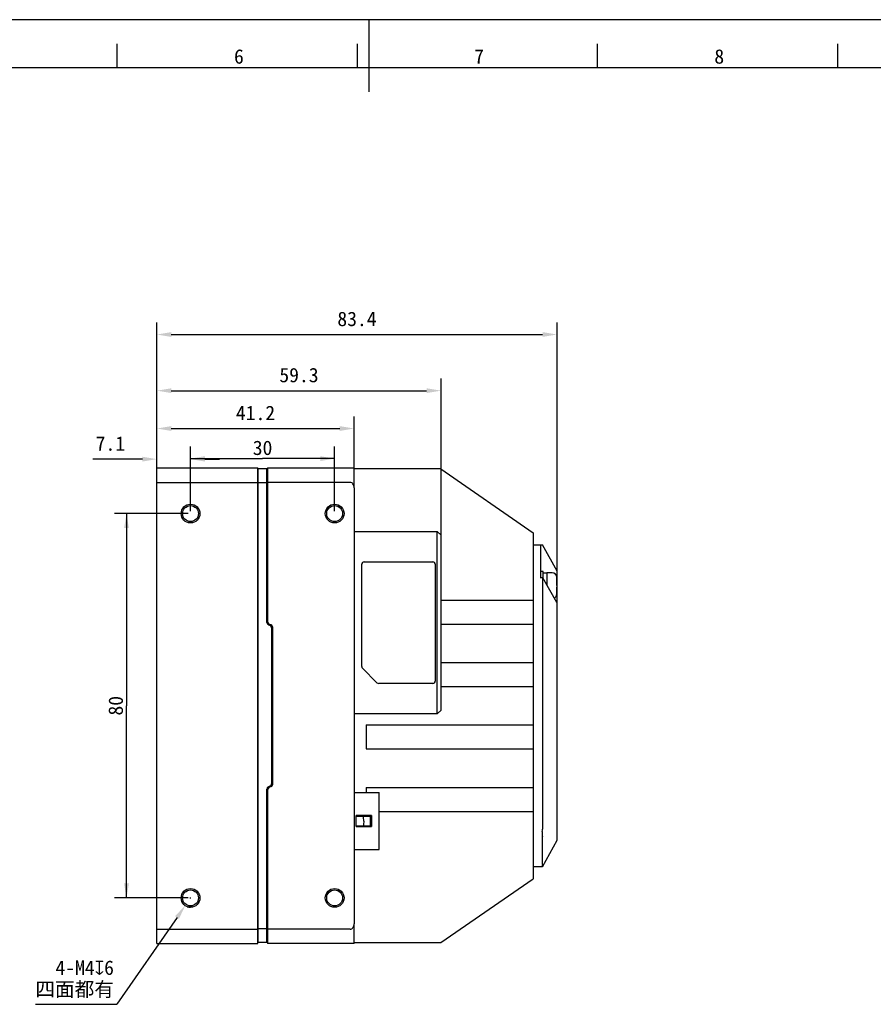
# Model space of a CAD drawing. Header units: millimetres. Extents: x 0 to 594, y 0 to 420.
# Tile 3 of 4: x 224 to 402, y 215 to 420. Entities that reach past the tile are written whole.
import ezdxf
from ezdxf.enums import TextEntityAlignment as Align

# ---------------------------------------------------------------- set-up
doc = ezdxf.new("R2010")
doc.units = ezdxf.units.MM
doc.header["$LTSCALE"] = 32.67
doc.header["$PDMODE"] = 3
doc.header["$PDSIZE"] = 8
doc.layers.get('0').update_dxf_attribs({"linetype": 'CONTINUOUS'})
doc.layers.get('Defpoints').update_dxf_attribs({"linetype": 'CONTINUOUS'})
doc.layers.add('20_ALL_FEATURES', color=7, linetype='CONTINUOUS')
doc.layers.add('51__DRAFT_DIMS', color=7, linetype='CONTINUOUS')
doc.styles.get("Standard").update_dxf_attribs({"font": 'simfang.ttf'})
doc.styles.add('TEXTSTYLE_2', font='simfang.ttf')
doc.dimstyles.new('DIMSTYLE_1', dxfattribs={"dimtxt": 3, "dimasz": 3, "dimexe": 2.5, "dimexo": 0.5, "dimgap": 0.75, "dimtad": 1, "dimdsep": 46, "dimtxsty": 'Standard', "dimblk": '_FILLED', "dimblk1": '_FILLED', "dimblk2": '_FILLED', "dimcen": 0.09, "dimclrt": 3, "dimazin": 2, "dimtp": 0.3, "dimtm": 0.3, "dimtfac": 1, "dimtofl": 0, "dimtmove": 0, "dimatfit": 3, "dimldrblk": '_FILLED', "dimfxl": 0, "dimtolj": 1, "dimarcsym": 0})
doc.dimstyles.new('DIMSTYLE_3', dxfattribs={"dimtxt": 3, "dimasz": 3, "dimexe": 2.5, "dimexo": 0.5, "dimgap": 0.75, "dimtad": 1, "dimdec": 0, "dimdsep": 46, "dimtxsty": 'Standard', "dimblk": '_FILLED', "dimblk1": '_FILLED', "dimblk2": '_FILLED', "dimcen": 0.09, "dimclrt": 3, "dimazin": 2, "dimtp": 0.3, "dimtm": 0.3, "dimtfac": 1, "dimtdec": 0, "dimtofl": 0, "dimtmove": 0, "dimatfit": 3, "dimldrblk": '_FILLED', "dimfxl": 0, "dimtolj": 1, "dimarcsym": 0})
doc.dimstyles.new('DIMSTYLE_4', dxfattribs={"dimtxt": 3, "dimasz": 3, "dimexe": 2.5, "dimexo": 0.5, "dimgap": 0.75, "dimtad": 1, "dimdec": 1, "dimdsep": 46, "dimtxsty": 'Standard', "dimblk": '_FILLED', "dimblk1": '_FILLED', "dimblk2": '_FILLED', "dimcen": 0.09, "dimclrt": 3, "dimazin": 2, "dimtp": 0.3, "dimtm": 0.3, "dimtfac": 1, "dimtdec": 1, "dimtofl": 0, "dimtmove": 0, "dimatfit": 3, "dimldrblk": '_FILLED', "dimfxl": 0, "dimtolj": 1, "dimarcsym": 0})
doc.dimstyles.new('DIMSTYLE_5', dxfattribs={"dimtxt": 3, "dimasz": 3, "dimexe": 2.5, "dimexo": 0.5, "dimtad": 1, "dimdsep": 46, "dimtxsty": 'Standard', "dimblk": '_FILLED', "dimblk1": '_FILLED', "dimblk2": '_FILLED', "dimcen": 0.09, "dimclrt": 3, "dimazin": 2, "dimtp": 0.1, "dimtm": 0.1, "dimtfac": 1, "dimtofl": 0, "dimtmove": 0, "dimatfit": 1, "dimldrblk": '_FILLED', "dimfxl": 0, "dimtolj": 1, "dimarcsym": 0})
doc.dimstyles.new('DIMSTYLE_6', dxfattribs={"dimtxt": 3, "dimasz": 3, "dimexe": 2.5, "dimexo": 0.5, "dimgap": 0.75, "dimtad": 1, "dimdsep": 46, "dimtxsty": 'Standard', "dimblk": '_FILLED', "dimblk1": '_FILLED', "dimblk2": '_FILLED', "dimcen": 0.09, "dimclrt": 3, "dimazin": 2, "dimtp": 0.2, "dimtm": 0.2, "dimtfac": 1, "dimtofl": 0, "dimtmove": 0, "dimatfit": 3, "dimldrblk": '_FILLED', "dimfxl": 0, "dimtolj": 1, "dimarcsym": 0})

# ---------------------------------------------------------------- blocks, each defined once
blk = doc.blocks.new('_FILLED')
at = {"color": 0, "linetype": 'ByBlock'}
blk.add_solid([(0, 0), (-1, 0.167), (-1, -0.167)], dxfattribs=at)
blk = doc.blocks.new('*D19')
at = {"layer": '51__DRAFT_DIMS', "color": 0, "lineweight": -2}
for p, q in [((252.9, 324.2), (252.9, 337.4)), ((293.95, 323.06), (293.95, 337.4)), ((255.9, 334.9), (290.95, 334.9))]:
    blk.add_line(p, q, dxfattribs=at)
at = {"layer": 'Defpoints', "color": 0}
for p in [(293.95, 334.9), (252.9, 323.7), (293.95, 322.56)]:
    blk.add_point(p, dxfattribs=at)
at = {"layer": '51__DRAFT_DIMS', "color": 0, "linetype": 'ByBlock', "lineweight": -2, "xscale": 3, "yscale": 3, "zscale": 3, "rotation": 180}
blk.add_blockref('_FILLED', (252.9, 334.9), dxfattribs=at)
at = {"layer": '51__DRAFT_DIMS', "color": 0, "linetype": 'ByBlock', "lineweight": -2, "xscale": 3, "yscale": 3, "zscale": 3}
blk.add_blockref('_FILLED', (293.95, 334.9), dxfattribs=at)
at = {"layer": '51__DRAFT_DIMS', "color": 3, "insert": (273.43, 339.65), "char_height": 3, "attachment_point": 2, "line_spacing_factor": 0.9}
blk.add_mtext('\\A1;41.2{}{{\\H0.7x;}{}}', dxfattribs=at)
blk = doc.blocks.new('*D18')
at = {"layer": '51__DRAFT_DIMS', "color": 0, "lineweight": -2}
for p, q in [((252.9, 324.2), (252.9, 345.28)), ((312.05, 309.79), (312.05, 345.28)), ((255.9, 342.78), (309.05, 342.78))]:
    blk.add_line(p, q, dxfattribs=at)
at = {"layer": 'Defpoints', "color": 0}
for p in [(312.05, 342.78), (252.9, 323.7), (312.05, 309.29)]:
    blk.add_point(p, dxfattribs=at)
at = {"layer": '51__DRAFT_DIMS', "color": 0, "linetype": 'ByBlock', "lineweight": -2, "xscale": 3, "yscale": 3, "zscale": 3, "rotation": 180}
blk.add_blockref('_FILLED', (252.9, 342.78), dxfattribs=at)
at = {"layer": '51__DRAFT_DIMS', "color": 0, "linetype": 'ByBlock', "lineweight": -2, "xscale": 3, "yscale": 3, "zscale": 3}
blk.add_blockref('_FILLED', (312.05, 342.78), dxfattribs=at)
at = {"layer": '51__DRAFT_DIMS', "color": 3, "insert": (282.48, 347.53), "char_height": 3, "attachment_point": 2, "line_spacing_factor": 0.9}
blk.add_mtext('\\A1;59.3{}{{\\H0.7x;}{}}', dxfattribs=at)
blk = doc.blocks.new('*D17')
at = {"layer": '51__DRAFT_DIMS', "color": 0, "lineweight": -2}
for p, q in [((252.9, 324.2), (252.9, 356.97)), ((336.2, 299.06), (336.2, 356.97)), ((255.9, 354.47), (333.2, 354.47))]:
    blk.add_line(p, q, dxfattribs=at)
at = {"layer": 'Defpoints', "color": 0}
for p in [(336.2, 354.47), (252.9, 323.7), (336.2, 298.56)]:
    blk.add_point(p, dxfattribs=at)
at = {"layer": '51__DRAFT_DIMS', "color": 0, "linetype": 'ByBlock', "lineweight": -2, "xscale": 3, "yscale": 3, "zscale": 3, "rotation": 180}
blk.add_blockref('_FILLED', (252.9, 354.47), dxfattribs=at)
at = {"layer": '51__DRAFT_DIMS', "color": 0, "linetype": 'ByBlock', "lineweight": -2, "xscale": 3, "yscale": 3, "zscale": 3}
blk.add_blockref('_FILLED', (336.2, 354.47), dxfattribs=at)
at = {"layer": '51__DRAFT_DIMS', "color": 3, "insert": (294.55, 359.22), "char_height": 3, "attachment_point": 2, "line_spacing_factor": 0.9}
blk.add_mtext('\\A1;83.4{}{{\\H0.7x;}{}}', dxfattribs=at)
blk = doc.blocks.new('*D10')
at = {"layer": '51__DRAFT_DIMS', "color": 4}
for p, q in [((259.4, 317.2), (244.07, 317.2)), ((246.57, 317.2), (246.57, 277.2)), ((246.57, 237.2), (246.57, 277.2)), ((259.4, 237.2), (244.07, 237.2))]:
    blk.add_line(p, q, dxfattribs=at)
at = {"layer": '51__DRAFT_DIMS', "color": 4, "xscale": 3, "yscale": 3, "zscale": 3}
for p, rotation in [((246.57, 317.2), 90), ((246.57, 237.2), 270)]:
    blk.add_blockref('_FILLED', p, dxfattribs=dict(at, rotation=rotation))
at = {"layer": '51__DRAFT_DIMS', "color": 3}
blk.add_text('80', height=3, rotation=90, dxfattribs=at).set_placement((245.82, 277.2), align=Align.CENTER)
blk = doc.blocks.new('*D11')
at = {"layer": '51__DRAFT_DIMS', "color": 4}
for p, q in [((259.9, 317.7), (259.9, 331.14)), ((289.9, 317.7), (289.9, 331.14)), ((259.9, 328.64), (274.9, 328.64)), ((289.9, 328.64), (274.9, 328.64))]:
    blk.add_line(p, q, dxfattribs=at)
at = {"layer": '51__DRAFT_DIMS', "color": 4, "xscale": 3, "yscale": 3, "zscale": 3, "rotation": 180}
blk.add_blockref('_FILLED', (259.9, 328.64), dxfattribs=at)
at = {"layer": '51__DRAFT_DIMS', "color": 4, "xscale": 3, "yscale": 3, "zscale": 3}
blk.add_blockref('_FILLED', (289.9, 328.64), dxfattribs=at)
at = {"layer": '51__DRAFT_DIMS', "color": 3}
blk.add_text('30', height=3, dxfattribs=at).set_placement((274.9, 329.39), align=Align.CENTER)
blk = doc.blocks.new('*D20')
at = {"layer": '51__DRAFT_DIMS', "color": 0, "lineweight": -2}
for p, q in [((252.9, 324.2), (252.9, 331.03)), ((259.9, 317.7), (259.9, 331.03)), ((249.9, 328.53), (239.54, 328.53)), ((262.9, 328.53), (265.9, 328.53))]:
    blk.add_line(p, q, dxfattribs=at)
at = {"layer": 'Defpoints', "color": 0}
for p in [(259.9, 328.53), (252.9, 323.7), (259.9, 317.2)]:
    blk.add_point(p, dxfattribs=at)
at = {"layer": '51__DRAFT_DIMS', "color": 0, "linetype": 'ByBlock', "lineweight": -2, "xscale": 3, "yscale": 3, "zscale": 3}
blk.add_blockref('_FILLED', (252.9, 328.53), dxfattribs=at)
at = {"layer": '51__DRAFT_DIMS', "color": 0, "linetype": 'ByBlock', "lineweight": -2, "xscale": 3, "yscale": 3, "zscale": 3, "rotation": 180}
blk.add_blockref('_FILLED', (259.9, 328.53), dxfattribs=at)
at = {"layer": '51__DRAFT_DIMS', "color": 3, "insert": (243.22, 333.28), "char_height": 3, "attachment_point": 2, "line_spacing_factor": 0.9}
blk.add_mtext('\\A1;7.1{}{{\\H0.7x;}{}}', dxfattribs=at)
blk = doc.blocks.new('*D13')
at = {"layer": '51__DRAFT_DIMS', "color": 0}
for p, q in [((259.81, 237.2), (259.99, 237.2)), ((259.9, 237.11), (259.9, 237.29))]:
    blk.add_line(p, q, dxfattribs=at)
at = {"layer": '51__DRAFT_DIMS', "color": 0, "lineweight": -2}
for p in [(257.09, 233.12), (227.66, 215.05)]:
    blk.add_line(p, (244.59, 215.05), dxfattribs=at)
at = {"layer": 'Defpoints', "color": 0}
for p in [(261.01, 238.8), (258.79, 235.59)]:
    blk.add_point(p, dxfattribs=at)
at = {"layer": '51__DRAFT_DIMS', "color": 0, "linetype": 'ByBlock', "lineweight": -2, "xscale": 3, "yscale": 3, "zscale": 3, "rotation": 55.33090074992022}
blk.add_blockref('_FILLED', (258.79, 235.59), dxfattribs=at)
at = {"layer": '51__DRAFT_DIMS', "color": 3, "insert": (243.96, 224.18), "char_height": 3, "attachment_point": 3, "line_spacing_factor": 0.9}
blk.add_mtext('\\A1;4-M{\\A1;4\\Fgdt.shx|c168;x\\fFangSong|b0|i0|c0|p0;6\\P四面都有}', dxfattribs=at)

msp = doc.modelspace()

# ---------------------------------------------------------------- linework, layer by layer
at = {"color": 7}
for p, q in [((594, 420), (0, 420)), ((297, 420), (297, 405)), ((244.63726, 410), (244.63726, 414.99993)), ((294.63726, 410), (294.63726, 414.99993)), ((344.63726, 410), (344.63726, 414.99993)), ((394.63726, 410), (394.63726, 414.99993)), ((584, 410), (25, 410))]:
    msp.add_line(p, q, dxfattribs=at)
at = {"layer": '20_ALL_FEATURES', "color": 7}
for p, q in [((252.90159, 227.69573), (252.90159, 326.69573)), ((252.90159, 326.69573), (273.90159, 326.69573)), ((273.90159, 227.69573), (273.90159, 326.69573)), ((274.00159, 227.89573), (274.00159, 326.49573)), ((275.80159, 326.49573), (274.00159, 326.49573)), ((275.80159, 294.53424), (275.80159, 326.49573)), ((275.90159, 326.69573), (275.90159, 294.85607)), ((275.90159, 326.69573), (293.95159, 326.69573)), ((293.95159, 322.69573), (293.95159, 326.69573)), ((311.99395, 326.49573), (293.95159, 326.49573)), ((311.99395, 326.49573), (331.20159, 313.19573)), ((273.90159, 325.81573), (274.00159, 325.81573)), ((275.80159, 325.81573), (275.90159, 325.81573)), ((252.90159, 323.69573), (273.90159, 323.69573)), ((275.80159, 323.61289), (274.00159, 323.61289)), ((293.15159, 323.69573), (275.90159, 323.69573)), ((293.95159, 322.56436), (293.95159, 231.8271)), ((293.95159, 313.48573), (311.25159, 313.48573)), ((311.25159, 275.48573), (311.25159, 313.48573)), ((311.25159, 313.48573), (312.05159, 312.68573)), ((312.05159, 276.28573), (312.05159, 312.68573)), ((331.20159, 313.19573), (331.20159, 241.19573)), ((331.20159, 310.69573), (333.14603, 310.69573)), ((332.80159, 303.78679), (332.80159, 310.63793)), ((336.20159, 305.19573), (333.14603, 310.69573)), ((295.55159, 285.35284), (295.55159, 306.63573)), ((296.05159, 307.13573), (310.35159, 307.13573)), ((310.85159, 306.63573), (310.85159, 282.33573)), ((333.30159, 305.12073), (332.80159, 305.12073)), ((332.80159, 303.85929), (333.23156, 303.85929)), ((333.14603, 303.37441), (333.14603, 251.51283)), ((336.14296, 298.66019), (333.27084, 303.83)), ((333.30159, 303.77466), (333.30159, 305.12073)), ((334.10159, 304.77073), (333.30159, 304.77073)), ((335.18159, 304.87073), (334.10159, 304.87073)), ((334.10159, 304.87072), (334.10159, 302.33466)), ((336.17886, 303.94525), (336.17661, 303.94485)), ((336.18159, 302.49573), (336.18159, 303.84364)), ((336.20159, 298.62824), (336.20159, 305.19573)), ((336.17661, 302.49573), (336.18159, 302.49573)), ((336.18159, 301.89573), (336.17661, 301.89573)), ((336.18159, 300.54781), (336.18159, 301.89573)), ((336.17661, 300.44661), (336.17886, 300.44621)), ((312.05159, 299.19573), (331.2013, 299.19573)), ((336.20159, 249.19573), (336.20159, 298.55791)), ((276.11589, 294.07001), (276.2987, 293.99688)), ((276.67246, 294.01541), (276.42819, 294.10424)), ((276.80159, 260.44692), (276.80159, 293.94454)), ((277.00159, 260.84594), (277.00159, 293.54551)), ((312.05159, 294.19573), (331.2013, 294.19573)), ((295.69803, 284.99928), (298.71514, 281.98217)), ((312.05159, 286.19573), (331.2013, 286.19573)), ((310.35159, 281.83573), (299.06869, 281.83573)), ((312.05159, 281.19573), (331.2013, 281.19573)), ((311.25159, 275.48573), (293.95159, 275.48573)), ((312.05159, 276.28573), (311.25159, 275.48573)), ((296.45159, 273.19573), (331.2013, 273.19573)), ((296.45159, 273.19573), (296.45159, 268.19573)), ((296.45159, 268.19573), (331.2013, 268.19573)), ((276.2987, 260.39457), (276.11589, 260.32145)), ((276.42819, 260.28722), (276.67246, 260.37605)), ((275.80159, 227.89573), (275.80159, 259.85721)), ((275.90159, 259.53539), (275.90159, 227.69573)), ((293.95159, 259.14573), (299.15159, 259.14573)), ((296.45159, 260.19573), (331.2013, 260.19573)), ((296.45159, 260.19573), (296.45159, 259.14573)), ((299.15159, 247.24581), (299.15159, 259.14565)), ((297.55159, 254.34573), (294.35159, 254.34573)), ((294.35159, 252.04573), (294.35159, 254.34573)), ((294.55159, 254.19573), (294.55159, 254.34573)), ((297.55159, 254.27573), (294.55159, 254.27573)), ((294.55159, 254.19573), (297.37653, 254.19573)), ((297.37659, 252.19573), (297.37659, 254.19573)), ((297.55159, 254.34573), (297.55159, 252.04573)), ((299.15159, 255.19573), (331.2013, 255.19573)), ((294.55159, 252.19573), (297.37653, 252.19573)), ((294.55159, 252.04573), (294.55159, 252.19573)), ((297.55159, 253.99573), (297.37659, 253.99573)), ((297.55159, 253.01573), (297.37659, 253.01573)), ((297.55159, 252.41573), (297.37659, 252.41573)), ((297.55159, 252.34573), (297.37659, 252.34573)), ((294.35159, 252.04573), (297.55159, 252.04573)), ((333.14603, 243.69573), (336.20159, 249.19573)), ((333.1624, 244.35129), (333.1624, 249.74017)), ((293.95159, 247.24573), (299.15159, 247.24573)), ((333.13049, 243.69573), (331.20159, 243.69573)), ((311.99395, 227.89573), (331.20159, 241.19573)), ((293.95159, 227.69573), (293.95159, 231.69573)), ((252.90159, 230.69573), (273.90159, 230.69573)), ((275.80159, 230.77857), (274.00159, 230.77857)), ((293.15159, 230.69573), (275.90159, 230.69573)), ((252.90159, 227.69573), (273.90159, 227.69573)), ((274.00159, 228.57573), (273.90159, 228.57573)), ((275.80159, 227.89573), (274.00159, 227.89573)), ((275.90159, 228.57573), (275.80159, 228.57573)), ((293.95159, 227.69573), (275.90159, 227.69573)), ((293.95159, 227.89573), (311.99395, 227.89573))]:
    msp.add_line(p, q, dxfattribs=at)
for centre, radius in [((259.90159, 317.19573), 1.95), ((259.90159, 317.19573), 1.65), ((289.90159, 317.19573), 1.95), ((289.90159, 317.19573), 1.65), ((259.90159, 237.19573), 1.95), ((259.90159, 237.19573), 1.65), ((289.90159, 237.19573), 1.95), ((289.90159, 237.19573), 1.65)]:
    msp.add_circle(centre, radius, dxfattribs=at)
for centre, radius, start, end in [((296.05159, 306.63573), 0.5, 90, 180), ((310.35159, 306.63573), 0.5, 0, 90), ((335.18159, 303.87073), 1, 4.2730605, 90), ((335.15084, 303.84367), 1.03075, 359.9990035, 5.633565), ((331.50578, 302.35401), 4.67267, 0.5127976, 1.1552792), ((314.07594, 302.19979), 22.10286, 359.9894783, 0.3606214), ((335.18159, 300.52073), 1, 295.4323594, 355.7269395), ((335.15062, 300.5478), 1.03097, 354.3668321, 0.0013937), ((276.30159, 294.53424), 0.5, 180, 248.1985905), ((276.70159, 294.85607), 0.8, 180, 250.0168935), ((276.00159, 293.2541), 0.8, 0, 68.1985905), ((276.50159, 293.54551), 0.5, 0, 70.0168935), ((296.05159, 285.35284), 0.5, 180, 225), ((299.06869, 282.33573), 0.5, 225, 270), ((310.35159, 282.33573), 0.5, 270, 360), ((276.30159, 259.85721), 0.5, 111.8014095, 180), ((276.70159, 259.53539), 0.8, 109.9831065, 180), ((276.00159, 261.13735), 0.8, 291.8014095, 360), ((276.50159, 260.84594), 0.5, 289.9831065, 360)]:
    msp.add_arc(centre, radius, start, end, dxfattribs=at)
for centre, major_axis, ratio, start_param, end_param in [((293.15159, 322.56436), (0, -1.13137), 0.707106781, 1.570796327, 3.141592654), ((333.97937, 303.37441), (0, 1.5), 0.555555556, 1.292291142, 1.570796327), ((333.23156, 303.75929), (0, 0.1), 0.555555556, 5.497787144, 7.575476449), ((337.9877, 301.98073), (0, 4.69594), 0.555555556, -3.926990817, -3.895693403), ((327.42624, 249.08461), (3.68948, 6.64107), 0.658145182, -0.943451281, -0.869724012), ((327.79044, 249.74017), (5.37197, 0), 0.658145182, 0, 0.061193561), ((327.79044, 244.35129), (5.37197, 0), 0.658145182, -0.061193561, 0), ((293.15159, 231.8271), (0, -1.13137), 0.707106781, 0, 1.570796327)]:
    msp.add_ellipse(centre, major_axis=major_axis, ratio=ratio, start_param=start_param, end_param=end_param, dxfattribs=at)
for points, knots in [([(336.1788, 302.19573), (336.1788, 302.17073), (336.17799, 302.10823), (336.17894, 302.00822), (336.17723, 301.93322), (336.1766, 301.89573)], [0, 0, 0, 0, 0.250000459, 0.625003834, 1, 1, 1, 1]), ([(336.17661, 302.49573), (336.17683, 302.48266), (336.17791, 302.45), (336.17723, 302.39771), (336.17823, 302.35851), (336.17836, 302.3389)], [0, 0, 0, 0, 0.250006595, 0.62499961, 1, 1, 1, 1]), ([(295.94803, 253.19573), (295.94803, 253.36319), (295.94377, 253.69658), (295.93441, 254.02984), (295.93089, 254.19573)], [0, 0, 0, 0, 0.502299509, 1, 1, 1, 1]), ([(295.94803, 253.19573), (295.94803, 253.02827), (295.94376, 252.69488), (295.93441, 252.36162), (295.93089, 252.19573)], [0, 0, 0, 0, 0.502299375, 1, 1, 1, 1]), ([(333.13049, 251.01705), (333.11866, 250.82597), (333.11728, 250.47156), (333.13729, 250.1181), (333.15235, 249.95639)], [0, 0, 0, 0, 0.541018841, 1, 1, 1, 1]), ([(333.15235, 244.13507), (333.14657, 244.07297), (333.13636, 243.96476), (333.12551, 243.83959), (333.12012, 243.76524), (333.12055, 243.72875), (333.12034, 243.70751), (333.12715, 243.69573), (333.13049, 243.69573)], [0, 0, 0, 0, 0.421678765, 0.73550066, 0.847535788, 0.928173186, 0.97736991, 1, 1, 1, 1])]:
    msp.add_open_spline(points, degree=3, knots=knots, dxfattribs=at)
at = {"layer": '51__DRAFT_DIMS', "color": 4}
msp.add_arc((259.90159, 237.19573), 1.95, 249.9285562, 270, dxfattribs=at)

# ---------------------------------------------------------------- texts
at = {"color": 3, "style": 'TEXTSTYLE_2'}
for s, p in [('6', (268.95623, 410.84699)), ('7', (318.95623, 410.84699)), ('8', (368.95623, 410.84699))]:
    msp.add_text(s, height=2.99996, dxfattribs=at).set_placement(p)

# ---------------------------------------------------------------- dimensions: what is measured, and where the dimension line sits
at = {"layer": '51__DRAFT_DIMS', "color": 4}
dim = msp.add_linear_dim(base=(336.20159, 354.46512), p1=(252.90159, 323.69573), p2=(336.20159, 298.55791), text='83.4{}{{\\H0.7x;}{}}', dimstyle='DIMSTYLE_1', dxfattribs=at)
dim.commit()
dim.dimension.update_dxf_attribs({"geometry": '*D17', "text_midpoint": (294.55159, 357.21512)})
for base, p2, text, dimstyle, picture, middle in [((312.05159, 342.78396), (312.05159, 309.28573), '59.3{}{{\\H0.7x;}{}}', 'DIMSTYLE_4', '*D18', (282.47659, 345.53396)), ((293.95159, 334.90153), (293.95159, 322.56436), '41.2{}{{\\H0.7x;}{}}', 'DIMSTYLE_3', '*D19', (273.42659, 337.65153))]:
    dim = msp.add_linear_dim(base=base, p1=(252.90159, 323.69573), p2=p2, text=text, dimstyle=dimstyle, override={"dimdec": 4}, dxfattribs=at)
    dim.commit()
    dim.dimension.update_dxf_attribs({"geometry": picture, "text_midpoint": middle})
dim = msp.add_linear_dim(base=(259.90159, 328.52685), p1=(252.90159, 323.69573), p2=(259.90159, 317.19573), text='7.1{}{{\\H0.7x;}{}}', dimstyle='DIMSTYLE_6', override={"dimdec": 4}, dxfattribs=at)
dim.commit()
dim.dimension.update_dxf_attribs({"geometry": '*D20', "text_midpoint": (243.22016, 328.52685), "dimtype": 160})
dim = msp.add_linear_dim(base=(289.90159, 328.64216), p1=(259.90159, 317.19573), p2=(289.90159, 317.19573), dimstyle='DIMSTYLE_6', dxfattribs=at)
dim.commit()
dim.dimension.update_dxf_attribs({"geometry": '*D11', "text_midpoint": (274.8928, 328.64216), "dimtype": 160})
dim = msp.add_linear_dim(base=(246.56734, 317.19573), p1=(259.90159, 237.19573), p2=(259.90159, 317.19573), angle=90, dimstyle='DIMSTYLE_1', dxfattribs=at)
dim.commit()
dim.dimension.update_dxf_attribs({"geometry": '*D10', "text_midpoint": (246.56734, 277.15179), "dimtype": 160})
dim = msp.add_diameter_dim_2p(p1=(261.01082, 238.79951), p2=(258.79236, 235.59195), text='4-M{\\A1;4\\Fgdt.shx|c168;x\\fFangSong|b0|i0|c0|p0;6\\P四面都有}', dimstyle='DIMSTYLE_5', override={"dimtih": 1, "dimtoh": 1, "dimpost": '<>', "dimtxsty": 'Standard'}, dxfattribs=at)
dim.commit()
dim.dimension.update_dxf_attribs({"geometry": '*D13', "text_midpoint": (235.80949, 215.05159), "dimtype": 163})

doc.saveas('drawing.dxf')
